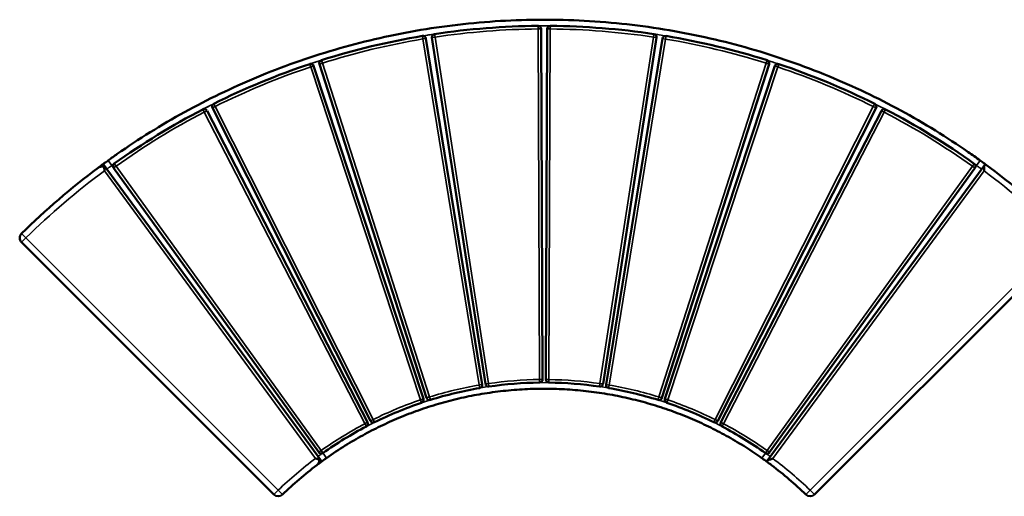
# Model space of a CAD drawing. Header units: millimetres. Extents: x 992 to 5289, y 1551 to 3286.
# Tile 10 of 11: x 2255 to 3855, y 2511 to 3286. Entities that reach past the tile are written whole.
import ezdxf

# ---------------------------------------------------------------- set-up
doc = ezdxf.new("R2010")
doc.units = ezdxf.units.MM
doc.layers.add('Visibile (ISO)', color=7, linetype='Continuous', lineweight=50)
doc.layers.add('Visibile sottile (ISO)', color=7, linetype='Continuous', lineweight=35)

msp = doc.modelspace()

# ---------------------------------------------------------------- linework, layer by layer
at = {"layer": 'Visibile (ISO)'}
for p, q in [((3105.2, 2700.6), (3102.9, 3270.6)), ((3112.7, 3270.6), (3110.3, 2700.6)), ((3007.1, 2692.5), (2915.6, 3255.1)), ((2925.3, 3256.6), (3012.2, 2693.3)), ((3203.3, 2693.3), (3290.3, 3256.6)), ((3300, 3255), (3208.4, 2692.5)), ((2911.6, 2669.1), (2733.1, 3210.4)), ((2742.4, 3213.5), (2916.5, 2670.7)), ((3299, 2670.7), (3473.2, 3213.4)), ((3482.6, 3210.4), (3303.9, 2669.1)), ((2820.8, 2631), (2559.8, 3137.7)), ((2568.5, 3142.2), (2825.4, 2633.4)), ((3390.1, 2633.3), (3647.1, 3142.1)), ((3655.8, 3137.6), (3394.7, 2631)), ((2391.1, 3050.9), (2391.9, 3049.8)), ((2397, 3042.8), (2391.9, 3049.8)), ((2397, 3042.8), (2740.2, 2575.2)), ((2408, 3044.6), (2741.4, 2582.3)), ((3474.1, 2582.2), (3807.6, 3044.5)), ((3823.7, 3049.7), (3813.4, 3035.7)), ((3823.7, 3049.7), (3824.5, 3050.8)), ((3813.4, 3035.7), (3470.2, 2568.2)), ((2258.3, 2923.7), (2668.4, 2513.6)), ((3546.9, 2513.6), (3957.1, 2923.7)), ((2745.3, 2568.3), (2740.2, 2575.2)), ((2745.3, 2568.3), (2746.1, 2567.2)), ((3469.4, 2567.1), (3470.2, 2568.2))]:
    msp.add_line(p, q, dxfattribs=at)
for centre, radius, start, end in [((3107.7, 2074.3), 1201.3, 90.47, 98.5286), ((3097.9, 3270.6), 5, 0.2305, 90.47), ((3117.7, 3270.6), 5, 89.5186, 179.7581), ((3107.7, 2074.3), 1201.3, 81.46, 89.5186), ((3107.7, 2074.3), 1201.3, 99.48, 107.5386), ((2910.7, 3254.3), 5, 9.2405, 99.48), ((2930.3, 3257.4), 5, 98.5286, 188.7681), ((3285.3, 3257.4), 5, 351.2205, 81.46), ((3305, 3254.2), 5, 80.5086, 170.7481), ((3107.7, 2074.3), 1201.3, 72.45, 80.5086), ((2747.2, 3215), 5, 107.5386, 197.7781), ((3468.4, 3214.9), 5, 342.2105, 72.45), ((3107.7, 2074.3), 1201.3, 108.49, 116.5486), ((2728.3, 3208.9), 5, 18.2505, 108.49), ((3487.3, 3208.8), 5, 71.4986, 161.7381), ((3107.7, 2074.3), 1201.3, 63.44, 71.4986), ((3107.7, 2074.3), 1201.3, 117.5, 125.5586), ((2555.3, 3135.5), 5, 27.2605, 117.5), ((2573, 3144.5), 5, 116.5486, 206.7881), ((3642.6, 3144.4), 5, 333.2005, 63.44), ((3660.3, 3135.3), 5, 62.4886, 152.7281), ((3107.7, 2074.3), 1201.3, 54.43, 62.4886), ((3107.7, 2074.3), 1211.3, 126.7475, 134.523), ((3107.7, 2074.3), 1211.3, 126.2705, 126.7475), ((2412, 3047.5), 5, 125.5586, 215.7981), ((3803.6, 3047.4), 5, 324.1905, 54.43), ((3107.7, 2074.3), 1211.3, 53.2411, 53.7181), ((3107.7, 2074.3), 1211.3, 45.477, 53.2411), ((2265.4, 2930.8), 10, 134.523, 225), ((3002.2, 2691.7), 5, 279.698, 9.2405), ((3017.2, 2694), 5, 188.7681, 278.3106), ((3107.7, 2074.3), 621.3, 90.688, 98.3106), ((3100.2, 2700.6), 5, 270.688, 0.2305), ((3115.3, 2700.6), 5, 179.7581, 269.3006), ((3107.7, 2074.3), 621.3, 81.678, 89.3006), ((3198.3, 2694), 5, 261.678, 351.2205), ((3213.3, 2691.6), 5, 170.7481, 260.2906), ((3107.7, 2074.3), 621.3, 99.698, 107.3206), ((3107.7, 2074.3), 621.3, 72.668, 80.2906), ((3107.7, 2074.3), 621.3, 108.708, 116.3306), ((2906.8, 2667.5), 5, 288.708, 18.2505), ((2921.2, 2672.2), 5, 197.7781, 287.3206), ((3294.3, 2672.2), 5, 252.668, 342.2105), ((3308.7, 2667.5), 5, 161.7381, 251.2806), ((3107.7, 2074.3), 621.3, 63.658, 71.2806), ((3107.7, 2074.3), 621.3, 117.718, 125.3406), ((2816.4, 2628.8), 5, 297.718, 27.2605), ((2829.9, 2635.6), 5, 206.7881, 296.3306), ((3385.6, 2635.6), 5, 243.658, 333.2005), ((3399.1, 2628.7), 5, 152.7281, 242.2706), ((3107.7, 2074.3), 621.3, 54.648, 62.2706), ((2745.4, 2585.2), 5, 215.7981, 305.3406), ((3470.1, 2585.1), 5, 234.648, 324.1905), ((3107.7, 2074.3), 611.3, 127.1928, 134.0777), ((3107.7, 2074.3), 611.3, 126.2705, 127.1928), ((3107.7, 2074.3), 611.3, 52.7958, 53.7181), ((3107.7, 2074.3), 611.3, 45.9223, 52.7958), ((2675.5, 2520.7), 10, 225, 314.0777), ((3539.9, 2520.7), 10, 225.9223, 315)]:
    msp.add_arc(centre, radius, start, end, dxfattribs=at)
for points, knots in [([(2399.3, 3056.8), (2404.1, 3060.4), (2426.4, 3076.2), (2467.3, 3103.2), (2522.9, 3135.8), (2580.6, 3165.5), (2640.4, 3192.5), (2702.9, 3216.6), (2767.1, 3237.4), (2832.5, 3254.6), (2899.1, 3268.2), (2967.3, 3278.1), (3036.1, 3284.2), (3104.7, 3286.3), (3173.4, 3284.5), (3242.3, 3278.8), (3310.5, 3269.2), (3377.2, 3255.9), (3442.7, 3239), (3507.1, 3218.5), (3569.7, 3194.7), (3629.7, 3168), (3687.6, 3138.4), (3743.4, 3106.1), (3786, 3078.2), (3809.9, 3061.3), (3816.3, 3056.7)], [10.000113, 10.000113, 10.000113, 10.000113, 27.869432, 91.316999, 155.736768, 219.596544, 284.24312, 351.088889, 418.580349, 485.102282, 552.050868, 620.857414, 689.893798, 757.509769, 825.130399, 894.181145, 963.011609, 1029.992603, 1096.555562, 1164.097511, 1231.001926, 1295.713234, 1359.644505, 1424.143798, 1487.676728, 1511.142559, 1511.142559, 1511.142559, 1511.142559]), ([(2391.1, 3050.9), (2391.9, 3051.5), (2393.5, 3052.7), (2396.3, 3054.7), (2398.3, 3056.1), (2399.3, 3056.8)], [-10.471133, -10.471133, -10.471133, -10.471133, -7.298246, -3.649123, 0, 0, 0, 0]), ([(3816.3, 3056.7), (3817.3, 3056), (3819.3, 3054.5), (3822.1, 3052.5), (3823.7, 3051.3), (3824.5, 3050.8)], [0, 0, 0, 0, 3.649123, 7.298246, 10.471133, 10.471133, 10.471133, 10.471133]), ([(2383, 3044.9), (2383.3, 3045.1), (2383.6, 3045.4), (2384, 3045.6), (2384.1, 3045.6), (2384.3, 3045.7), (2384.4, 3045.8), (2384.7, 3046), (2385.1, 3046.1), (2385.4, 3046.2), (2385.6, 3046.3), (2385.8, 3046.4), (2386, 3046.4), (2386.5, 3046.6), (2387.1, 3046.7), (2387.7, 3046.8), (2388.3, 3046.9), (2388.9, 3046.9), (2389.5, 3046.9), (2389.9, 3046.9), (2390.3, 3046.8), (2390.6, 3046.8), (2390.9, 3046.7), (2391.1, 3046.7), (2391.4, 3046.6), (2391.6, 3046.6), (2391.8, 3046.5), (2392.1, 3046.4), (2392.3, 3046.3), (2392.5, 3046.3), (2392.7, 3046.2), (2392.8, 3046.1), (2393, 3046.1), (2393.1, 3046), (2393.3, 3045.9), (2393.6, 3045.8), (2393.8, 3045.6), (2394, 3045.5), (2394.2, 3045.4), (2394.4, 3045.3), (2394.5, 3045.2), (2394.6, 3045.2), (2394.7, 3045.1), (2394.7, 3045.1), (2394.8, 3045), (2394.9, 3045), (2395, 3044.9), (2395.1, 3044.8), (2395.2, 3044.7), (2395.3, 3044.6), (2395.5, 3044.5), (2395.6, 3044.4), (2395.7, 3044.3), (2395.9, 3044.2), (2396, 3044), (2396.2, 3043.8), (2396.5, 3043.5), (2396.8, 3043.1), (2396.9, 3043), (2397, 3042.9), (2397, 3042.8)], [0, 0, 0, 0, 2.249849, 2.249849, 2.249849, 3.070423, 3.070423, 3.070423, 5.183004, 5.183004, 5.183004, 6.22244, 6.22244, 6.22244, 9.311139, 9.311139, 9.311139, 12.173167, 12.173167, 12.173167, 13.668456, 13.668456, 13.668456, 14.651506, 14.651506, 14.651506, 15.545799, 15.545799, 15.545799, 16.270426, 16.270426, 16.270426, 16.622665, 16.622665, 16.622665, 17.248417, 17.248417, 17.248417, 17.758205, 17.758205, 17.758205, 18.017747, 18.017747, 18.017747, 18.273461, 18.273461, 18.273461, 18.496639, 18.496639, 18.496639, 18.707797, 18.707797, 18.707797, 18.832816, 18.832816, 18.832816, 19.089101, 19.089101, 19.089101, 19.150742, 19.150742, 19.150742, 19.150742]), ([(2393, 3039.9), (2393, 3039.9), (2393, 3039.9), (2393, 3041.4), (2392.9, 3042.8), (2392.8, 3045.5), (2392.7, 3046.6), (2392.5, 3048.2), (2392.4, 3048.8), (2392.1, 3049.5), (2392, 3049.7), (2391.9, 3049.8)], [-0.001735, -0.001735, -0.001735, -0.001735, 0, 0, 0.438775, 0.438775, 0.835725, 0.835725, 1.130345, 1.130345, 1.256325, 1.256325, 1.256325, 1.256325]), ([(3823.7, 3049.7), (3823.6, 3049.5), (3823.5, 3049.4), (3823.2, 3048.7), (3823.1, 3048.1), (3822.8, 3046.5), (3822.8, 3045.3), (3822.6, 3042.7), (3822.6, 3041.2), (3822.6, 3039.8), (3822.6, 3039.7), (3822.6, 3039.7)], [3.118768, 3.118768, 3.118768, 3.118768, 3.244505, 3.244505, 3.538559, 3.538559, 3.934744, 3.934744, 4.372675, 4.372675, 4.374407, 4.374407, 4.374407, 4.374407]), ([(3461.4, 2572.9), (3459.5, 2574.2), (3448.7, 2581.8), (3428.5, 2595), (3400.3, 2611.3), (3371.1, 2626.3), (3340.8, 2639.7), (3309.3, 2651.8), (3276.7, 2662.1), (3243.7, 2670.6), (3210, 2677.3), (3175.6, 2682.2), (3140.8, 2685), (3106.2, 2685.9), (3071.6, 2684.9), (3036.8, 2681.8), (3002.4, 2676.8), (2968.8, 2670), (2935.8, 2661.3), (2903.4, 2650.8), (2871.9, 2638.6), (2841.7, 2625), (2812.6, 2610), (2783.3, 2592.8), (2764, 2580), (2754, 2572.9)], [-776.700471, -776.700471, -776.700471, -776.700471, -769.393062, -736.535255, -703.177666, -670.113845, -636.646607, -602.045143, -567.113961, -532.68909, -498.048021, -462.450448, -426.73895, -391.767075, -356.797611, -321.09354, -285.508336, -250.884028, -216.480376, -181.575305, -147.004171, -113.570411, -80.543566, -47.227105, -10.000432, -10.000432, -10.000432, -10.000432]), ([(2745.3, 2568.3), (2745.1, 2568.4), (2745, 2568.6), (2744.3, 2569.1), (2743.7, 2569.4), (2742.1, 2570.2), (2741, 2570.6), (2738.6, 2571.5), (2737.4, 2571.9), (2736.1, 2572.3), (2736.1, 2572.3), (2736.1, 2572.3)], [3.1336, 3.1336, 3.1336, 3.1336, 3.29132, 3.29132, 3.598926, 3.598926, 4.016738, 4.016738, 4.402467, 4.402467, 4.404212, 4.404212, 4.404212, 4.404212]), ([(2740.2, 2575.2), (2740.5, 2574.8), (2740.7, 2574.5), (2740.9, 2574.1), (2740.9, 2574), (2741, 2573.9), (2741, 2573.8), (2741.2, 2573.6), (2741.3, 2573.3), (2741.3, 2573.2), (2741.4, 2573), (2741.5, 2572.8), (2741.5, 2572.7), (2741.6, 2572.6), (2741.6, 2572.5), (2741.6, 2572.4), (2741.7, 2572.3), (2741.7, 2572.3), (2741.7, 2572.2), (2741.7, 2572), (2741.8, 2571.8), (2741.9, 2571.5), (2741.9, 2571.3), (2742, 2571), (2742, 2570.7), (2742, 2570.7), (2742, 2570.6), (2742.1, 2570.5), (2742.1, 2570.2), (2742.1, 2570), (2742.1, 2569.8), (2742.1, 2569.5), (2742.1, 2569.3), (2742.1, 2569.1), (2742.1, 2569), (2742.1, 2568.8), (2742.1, 2568.7), (2742.1, 2568.3), (2742, 2567.8), (2742, 2567.4), (2741.9, 2567.2), (2741.9, 2567.1), (2741.9, 2566.9), (2741.7, 2566.4), (2741.6, 2566), (2741.4, 2565.6), (2741.4, 2565.4), (2741.3, 2565.3), (2741.3, 2565.2), (2741.1, 2564.7), (2740.8, 2564.3), (2740.5, 2563.8), (2740.5, 2563.8), (2740.5, 2563.7), (2740.4, 2563.7), (2740.2, 2563.3), (2740, 2563), (2739.7, 2562.7), (2739.6, 2562.6), (2739.5, 2562.5), (2739.4, 2562.4), (2739.1, 2562.1), (2738.8, 2561.8), (2738.5, 2561.5), (2738.4, 2561.4), (2738.3, 2561.4), (2738.2, 2561.3)], [-18.933895, -18.933895, -18.933895, -18.933895, -18.685335, -18.685335, -18.685335, -18.595702, -18.595702, -18.595702, -18.379365, -18.379365, -18.379365, -18.154779, -18.154779, -18.154779, -17.902074, -17.902074, -17.902074, -17.770861, -17.770861, -17.770861, -17.189929, -17.189929, -17.189929, -16.548472, -16.548472, -16.548472, -16.384319, -16.384319, -16.384319, -15.681476, -15.681476, -15.681476, -14.920298, -14.920298, -14.920298, -14.439094, -14.439094, -14.439094, -12.691311, -12.691311, -12.691311, -11.999909, -11.999909, -11.999909, -9.784471, -9.784471, -9.784471, -9.184208, -9.184208, -9.184208, -6.44962, -6.44962, -6.44962, -6.142767, -6.142767, -6.142767, -3.942435, -3.942435, -3.942435, -3.034009, -3.034009, -3.034009, -0.741195, -0.741195, -0.741195, 0, 0, 0, 0]), ([(2754, 2572.9), (2753.1, 2572.2), (2751.1, 2570.8), (2748.4, 2568.9), (2746.8, 2567.7), (2746.1, 2567.2)], [0, 0, 0, 0, 3.649275, 7.298551, 10.471444, 10.471444, 10.471444, 10.471444]), ([(3469.4, 2567.1), (3468.7, 2567.6), (3467.1, 2568.8), (3464.4, 2570.8), (3462.4, 2572.2), (3461.4, 2572.9)], [-10.471444, -10.471444, -10.471444, -10.471444, -7.298551, -3.649275, 0, 0, 0, 0]), ([(3479.4, 2572.2), (3479.3, 2572.2), (3479.3, 2572.2), (3478.4, 2571.9), (3477.5, 2571.6), (3475.7, 2570.9), (3474.8, 2570.6), (3473, 2569.9), (3472.2, 2569.6), (3471, 2568.9), (3470.6, 2568.6), (3470.3, 2568.3), (3470.2, 2568.2), (3470.2, 2568.2)], [-0.001725, -0.001725, -0.001725, -0.001725, 0, 0, 0.297024, 0.297024, 0.584771, 0.584771, 0.933117, 0.933117, 1.199052, 1.199052, 1.239669, 1.239669, 1.239669, 1.239669])]:
    msp.add_open_spline(points, degree=3, knots=knots, dxfattribs=at)
at = {"layer": 'Visibile sottile (ISO)'}
for p, q in [((3097.9, 3270.6), (3097.8, 3275.6)), ((3102.9, 3270.6), (3097.9, 3270.6)), ((3097.9, 3270.6), (3100.2, 2700.6)), ((3117.7, 3270.6), (3112.7, 3270.6)), ((3115.3, 2700.6), (3117.7, 3270.6)), ((3117.8, 3275.6), (3117.7, 3270.6)), ((2910.7, 3254.3), (2909.8, 3259.2)), ((2915.6, 3255.1), (2910.7, 3254.3)), ((2910.7, 3254.3), (3002.2, 2691.7)), ((2930.3, 3257.4), (2925.3, 3256.6)), ((2929.5, 3262.3), (2930.3, 3257.4)), ((3017.2, 2694), (2930.3, 3257.4)), ((3285.3, 3257.4), (3198.3, 2694)), ((3213.3, 2691.6), (3305, 3254.2)), ((3285.3, 3257.4), (3286.1, 3262.3)), ((3290.3, 3256.6), (3285.3, 3257.4)), ((3305, 3254.2), (3300, 3255)), ((3305.8, 3259.2), (3305, 3254.2)), ((2745.7, 3219.8), (2747.2, 3215)), ((3468.4, 3214.9), (3469.9, 3219.7)), ((2728.3, 3208.9), (2726.7, 3213.6)), ((2733.1, 3210.4), (2728.3, 3208.9)), ((2728.3, 3208.9), (2906.8, 2667.5)), ((2747.2, 3215), (2742.4, 3213.5)), ((2921.2, 2672.2), (2747.2, 3215)), ((3468.4, 3214.9), (3294.3, 2672.2)), ((3308.7, 2667.5), (3487.3, 3208.8)), ((3473.2, 3213.4), (3468.4, 3214.9)), ((3487.3, 3208.8), (3482.6, 3210.4)), ((3488.9, 3213.5), (3487.3, 3208.8)), ((2555.3, 3135.5), (2553, 3139.9)), ((2559.8, 3137.7), (2555.3, 3135.5)), ((2573, 3144.5), (2568.5, 3142.2)), ((2570.8, 3149), (2573, 3144.5)), ((2829.9, 2635.6), (2573, 3144.5)), ((3642.6, 3144.4), (3385.6, 2635.6)), ((3642.6, 3144.4), (3644.8, 3148.8)), ((3647.1, 3142.1), (3642.6, 3144.4)), ((3660.3, 3135.3), (3655.8, 3137.6)), ((3662.6, 3139.8), (3660.3, 3135.3)), ((2555.3, 3135.5), (2816.4, 2628.8)), ((3399.1, 2628.7), (3660.3, 3135.3)), ((2405.1, 3048.7), (2399.3, 3056.8)), ((3816.3, 3056.7), (3810.5, 3048.6)), ((2405.1, 3048.7), (2407.4, 3045.6)), ((2412, 3047.5), (2408, 3044.6)), ((2409.1, 3051.6), (2412, 3047.5)), ((2745.4, 2585.2), (2412, 3047.5)), ((3803.6, 3047.4), (3470.1, 2585.1)), ((3803.6, 3047.4), (3806.5, 3051.5)), ((3807.6, 3044.5), (3803.6, 3047.4)), ((3808.2, 3045.5), (3810.5, 3048.6)), ((2736.1, 2572.3), (2393, 3039.9)), ((3822.6, 3039.7), (3479.4, 2572.2)), ((2265.4, 2930.8), (2258.3, 2923.7)), ((2258.4, 2937.9), (2265.4, 2930.8)), ((2675.5, 2520.7), (2265.4, 2930.8)), ((3950, 2930.8), (3539.9, 2520.7)), ((3002.2, 2691.7), (3007.1, 2692.5)), ((3003, 2686.7), (3002.2, 2691.7)), ((3012.2, 2693.3), (3017.2, 2694)), ((3017.2, 2694), (3017.9, 2689.1)), ((3100.2, 2695.6), (3100.2, 2700.6)), ((3100.2, 2700.6), (3105.2, 2700.6)), ((3110.3, 2700.6), (3115.3, 2700.6)), ((3115.3, 2700.6), (3115.3, 2695.6)), ((3197.6, 2689.1), (3198.3, 2694)), ((3198.3, 2694), (3203.3, 2693.3)), ((3208.4, 2692.5), (3213.3, 2691.6)), ((3213.3, 2691.6), (3212.5, 2686.7)), ((2916.5, 2670.7), (2921.2, 2672.2)), ((2921.2, 2672.2), (2922.7, 2667.4)), ((3292.8, 2667.4), (3294.3, 2672.2)), ((3294.3, 2672.2), (3299, 2670.7)), ((2906.8, 2667.5), (2911.6, 2669.1)), ((2908.4, 2662.8), (2906.8, 2667.5)), ((3303.9, 2669.1), (3308.7, 2667.5)), ((3308.7, 2667.5), (3307.1, 2662.8)), ((2816.4, 2628.8), (2820.8, 2631)), ((2818.7, 2624.3), (2816.4, 2628.8)), ((2825.4, 2633.4), (2829.9, 2635.6)), ((2829.9, 2635.6), (2832.1, 2631.2)), ((3383.4, 2631.1), (3385.6, 2635.6)), ((3385.6, 2635.6), (3390.1, 2633.3)), ((3394.7, 2631), (3399.1, 2628.7)), ((3399.1, 2628.7), (3396.8, 2624.3)), ((2741.4, 2582.3), (2745.4, 2585.2)), ((2745.4, 2585.2), (2748.3, 2581.1)), ((2748.3, 2581.1), (2748.3, 2581.1)), ((2748.3, 2581.1), (2754, 2572.9)), ((3467.2, 2581), (3461.4, 2572.9)), ((3467.2, 2581.1), (3470.1, 2585.1)), ((3467.2, 2581), (3467.2, 2581)), ((3470.1, 2585.1), (3474.1, 2582.2)), ((2668.4, 2513.6), (2675.5, 2520.7)), ((2675.5, 2520.7), (2682.5, 2513.5)), ((3532.9, 2513.5), (3539.9, 2520.7)), ((3539.9, 2520.7), (3546.9, 2513.6))]:
    msp.add_line(p, q, dxfattribs=at)
for radius, start, end in [(1196.3, 90.47, 98.5286), (1196.3, 81.46, 89.5186), (1196.3, 99.48, 107.5386), (1201.3, 98.5286, 99.48), (1201.3, 81.1626, 81.46), (1196.3, 72.45, 80.5086), (1201.3, 107.5386, 108.49), (1196.3, 108.49, 116.5486), (1196.3, 63.44, 71.4986), (1201.3, 116.5486, 117.5), (1196.3, 117.5, 125.5586), (1196.3, 54.43, 62.4886), (1201.3, 126.1115, 126.1116), (1201.3, 125.5586, 125.7936), (1201.3, 53.87706863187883, 53.87709260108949), (1201.3, 126.509, 134.523), (1201.3, 45.477, 53.4796), (626.3, 99.698, 107.3206), (626.3, 90.688, 98.3106), (626.3, 81.678, 89.3006), (626.3, 72.668, 80.2906), (626.3, 108.708, 116.3306), (626.3, 63.658, 71.2806), (626.3, 117.718, 125.3406), (626.3, 54.648, 62.2706), (621.3, 126.7317, 134.0777), (621.3, 45.9223, 53.257)]:
    msp.add_arc((3107.7, 2074.3), radius, start, end, dxfattribs=at)
msp.add_ellipse((3107.7, 2074.3), major_axis=(-97.6, 613.6), ratio=0.999998, start_param=5.508371, end_param=6.742455, dxfattribs=at)
for points, knots in [([(3117.8, 3275.6), (3113.4, 3275.6), (3109.1, 3275.6), (3104.8, 3275.6), (3082.2, 3275.6), (3059.7, 3274.9), (3037.2, 3273.5), (3014.2, 3272.2), (2991.3, 3270.2), (2968.4, 3267.5), (2955.4, 3266), (2942.5, 3264.3), (2929.5, 3262.3)], [-770.545041, -770.545041, -770.545041, -770.545041, -757.509769, -757.509769, -757.509769, -689.893798, -689.893798, -689.893798, -620.857414, -620.857414, -620.857414, -581.640406, -581.640406, -581.640406, -581.640406]), ([(2929.5, 3262.3), (2919.8, 3260.9), (2910, 3259.3), (2900.3, 3257.6), (2878.4, 3253.7), (2856.5, 3249.3), (2834.7, 3244.2), (2813.2, 3239.2), (2791.7, 3233.5), (2770.4, 3227.3), (2762.2, 3224.9), (2753.9, 3222.4), (2745.7, 3219.8)], [-581.628903, -581.628903, -581.628903, -581.628903, -552.050868, -552.050868, -552.050868, -485.102282, -485.102282, -485.102282, -418.580349, -418.580349, -418.580349, -392.73577, -392.73577, -392.73577, -392.73577]), ([(3327.2, 3255.4), (3321.3, 3256.5), (3315.3, 3257.6), (3309.3, 3258.6), (3301.6, 3259.9), (3293.8, 3261.1), (3286.1, 3262.3)], [-981.248192, -981.248192, -981.248192, -981.248192, -963.011609, -963.011609, -963.011609, -939.502273, -939.502273, -939.502273, -939.502273]), ([(3454.9, 3224.3), (3449.8, 3225.9), (3444.6, 3227.4), (3439.4, 3228.9), (3418.1, 3235), (3396.6, 3240.6), (3375, 3245.5), (3369.9, 3246.7), (3364.8, 3247.8), (3359.7, 3248.9)], [-1112.732626, -1112.732626, -1112.732626, -1112.732626, -1096.555562, -1096.555562, -1096.555562, -1029.992603, -1029.992603, -1029.992603, -1014.37272, -1014.37272, -1014.37272, -1014.37272]), ([(2745.7, 3219.8), (2732.4, 3215.6), (2719.3, 3211.2), (2706.2, 3206.5), (2700.5, 3204.5), (2694.8, 3202.5), (2689.1, 3200.3)], [-392.725349, -392.725349, -392.725349, -392.725349, -351.088889, -351.088889, -351.088889, -332.928366, -332.928366, -332.928366, -332.928366]), ([(3810.5, 3048.6), (3804.1, 3053.2), (3797.7, 3057.7), (3791.3, 3062.1), (3773.9, 3074.2), (3756.2, 3085.8), (3738.1, 3096.9), (3719.8, 3108.2), (3701.2, 3119), (3682.3, 3129.3), (3663.6, 3139.4), (3644.6, 3149.1), (3625.4, 3158.3), (3606, 3167.6), (3586.2, 3176.4), (3566.3, 3184.6), (3545.7, 3193.1), (3524.8, 3201.1), (3503.8, 3208.4), (3492.6, 3212.4), (3481.3, 3216.1), (3469.9, 3219.7)], [-1511.142559, -1511.142559, -1511.142559, -1511.142559, -1487.676728, -1487.676728, -1487.676728, -1424.143798, -1424.143798, -1424.143798, -1359.644505, -1359.644505, -1359.644505, -1295.713234, -1295.713234, -1295.713234, -1231.001926, -1231.001926, -1231.001926, -1164.097511, -1164.097511, -1164.097511, -1128.418604, -1128.418604, -1128.418604, -1128.418604]), ([(2599, 3162.6), (2594.3, 3160.4), (2589.6, 3158.2), (2584.9, 3155.9), (2574.2, 3150.7), (2563.6, 3145.4), (2553, 3139.9)], [-235.159589, -235.159589, -235.159589, -235.159589, -219.596544, -219.596544, -219.596544, -183.894435, -183.894435, -183.894435, -183.894435]), ([(2553, 3139.9), (2544.7, 3135.6), (2536.4, 3131.1), (2528.2, 3126.6), (2509.4, 3116.2), (2490.9, 3105.4), (2472.6, 3094), (2454.7, 3082.8), (2437, 3071.2), (2419.7, 3059.1), (2414.8, 3055.7), (2409.9, 3052.2), (2405.1, 3048.7)], [-183.88373, -183.88373, -183.88373, -183.88373, -155.736768, -155.736768, -155.736768, -91.316999, -91.316999, -91.316999, -27.869432, -27.869432, -27.869432, -10.000113, -10.000113, -10.000113, -10.000113]), ([(2405.1, 3048.7), (2404.6, 3048.4), (2403.6, 3047.7), (2402.2, 3046.6), (2400.8, 3045.6), (2399.5, 3044.7), (2398.5, 3043.9), (2397.7, 3043.3), (2397.2, 3042.9), (2397, 3042.8), (2397, 3042.8)], [0, 0, 0, 0, 3.649123, 7.298246, 11.251419, 15.204591, 19.17723, 23.149869, 27.28128, 31.412691, 31.412691, 31.412691, 31.412691]), ([(3818.5, 3042.7), (3818.5, 3042.7), (3818.5, 3042.7), (3818.4, 3042.8), (3818.2, 3042.9), (3818.1, 3043), (3817.9, 3043.2), (3817.6, 3043.3), (3817.4, 3043.5), (3817.1, 3043.8), (3816.8, 3044), (3816.4, 3044.3), (3816, 3044.5), (3815.7, 3044.8), (3815.2, 3045.1), (3814.8, 3045.5), (3814.3, 3045.8), (3813.9, 3046.2), (3813.4, 3046.5), (3812.9, 3046.8), (3812.4, 3047.2), (3811.9, 3047.5), (3811.5, 3047.9), (3811, 3048.2), (3810.5, 3048.6)], [-31.412691, -31.412691, -31.412691, -31.412691, -27.28128, -27.28128, -27.28128, -23.149869, -23.149869, -23.149869, -19.17723, -19.17723, -19.17723, -15.204591, -15.204591, -15.204591, -11.251419, -11.251419, -11.251419, -7.298246, -7.298246, -7.298246, -3.649123, -3.649123, -3.649123, 0, 0, 0, 0]), ([(2740.2, 2575.2), (2740.2, 2575.2), (2740.3, 2575.3), (2740.8, 2575.6), (2741.6, 2576.3), (2742.6, 2577), (2743.9, 2578), (2745.3, 2579), (2746.8, 2580), (2747.8, 2580.7), (2748.3, 2581.1)], [-31.413141, -31.413141, -31.413141, -31.413141, -27.281713, -23.150284, -19.1776, -15.204916, -11.251733, -7.298551, -3.649275, 0, 0, 0, 0]), ([(3467.2, 2581), (3467.7, 2580.7), (3468.7, 2580), (3470.2, 2578.9), (3471.6, 2577.9), (3472.9, 2577), (3473.9, 2576.2), (3474.7, 2575.6), (3475.2, 2575.2), (3475.3, 2575.1), (3475.3, 2575.1)], [0, 0, 0, 0, 3.649275, 7.298551, 11.251733, 15.204916, 19.1776, 23.150284, 27.281713, 31.413141, 31.413141, 31.413141, 31.413141])]:
    msp.add_open_spline(points, degree=3, knots=knots, dxfattribs=at)

doc.saveas('drawing.dxf')
